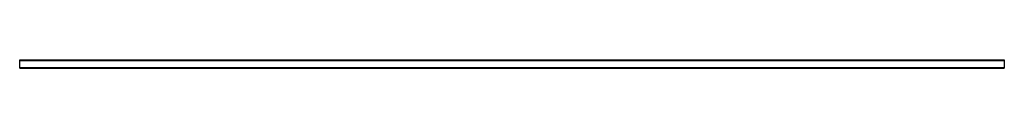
# Model space of a CAD drawing. Header units: millimetres. Extents: x 0 to 2500, y -11 to 11.
import ezdxf

# ---------------------------------------------------------------- set-up
doc = ezdxf.new("R2010")
doc.units = ezdxf.units.MM
doc.header["$LTSCALE"] = 10
doc.linetypes.add('ALLCAD_Strich', pattern=[0.2, 0.15, -0.05])
doc.layers.add('BESCH_KONT_sich_schn_grun_2d', color=10, linetype='Continuous')

msp = doc.modelspace()

# ---------------------------------------------------------------- linework, layer by layer
at = {"layer": 'BESCH_KONT_sich_schn_grun_2d', "linetype": 'ALLCAD_Strich'}
for p, q in [((0, 10, -18), (0, 11, -18)), ((0, 11, -18), (2500, 11, -18)), ((0, 10, -18), (0, 10, -18)), ((0, 10, -18), (0, 10, -18)), ((0, 10, -18), (0, 10, -18)), ((0, 10, -18), (0, 10, -18)), ((0, 10, -18), (0, 10, -18)), ((0, 10, -18), (2500, 10, -18)), ((0, 10, -18), (0, 10, -18)), ((0, 10, -18), (0, 10, -18)), ((0, 10, -18), (0, 10, -18)), ((0, 10, -18), (0, 10, -18)), ((0, 10, -18), (0, 10, -18)), ((0, 10, -18), (0, 10, -18)), ((0, 10, -18), (0, 10, -18)), ((0, 10, -18), (0, 10, -18)), ((0, 10, -18), (0, 10, -18)), ((0, 10, -18), (0, 10, -18)), ((0, 10, -18), (0, 10, -18)), ((0, 10, -18), (0, 10, -18)), ((0, 10, -18), (0, 10, -18)), ((0, 10, -18), (0, 10, -18)), ((0, -10, -18), (0, 10, -18)), ((0, 10, -18), (0, 10, -18)), ((0, 10, -18), (0, 10, -18)), ((0, 10, -18), (0, 10, -18)), ((0, 10, -18), (0, 10, -18)), ((0, 10, -18), (0, 10, -18)), ((0, 10, -18), (0, 10, -18)), ((0, 10, -18), (0, 10, -18)), ((0, 10, -18), (0, 10, -18)), ((0, 10, -18), (0, 10, -18)), ((0, 10, -18), (0, 10, -18)), ((0, 10, -18), (0, 10, -18)), ((0, 10, -18), (0, 10, -18)), ((0, 9, -18), (2500, 9, -18)), ((2500, 11, -18), (2500, 10, -18)), ((2500, 10, -18), (2500, -10, -18)), ((0, -9, -18), (2500, -9, -18)), ((0, -11, -18), (0, -10, -18)), ((0, -10, -18), (2500, -10, -18)), ((0, -11, -18), (2500, -11, -18)), ((2500, -10, -18), (2500, -11, -18))]:
    msp.add_line(p, q, dxfattribs=at)

doc.saveas('drawing.dxf')
